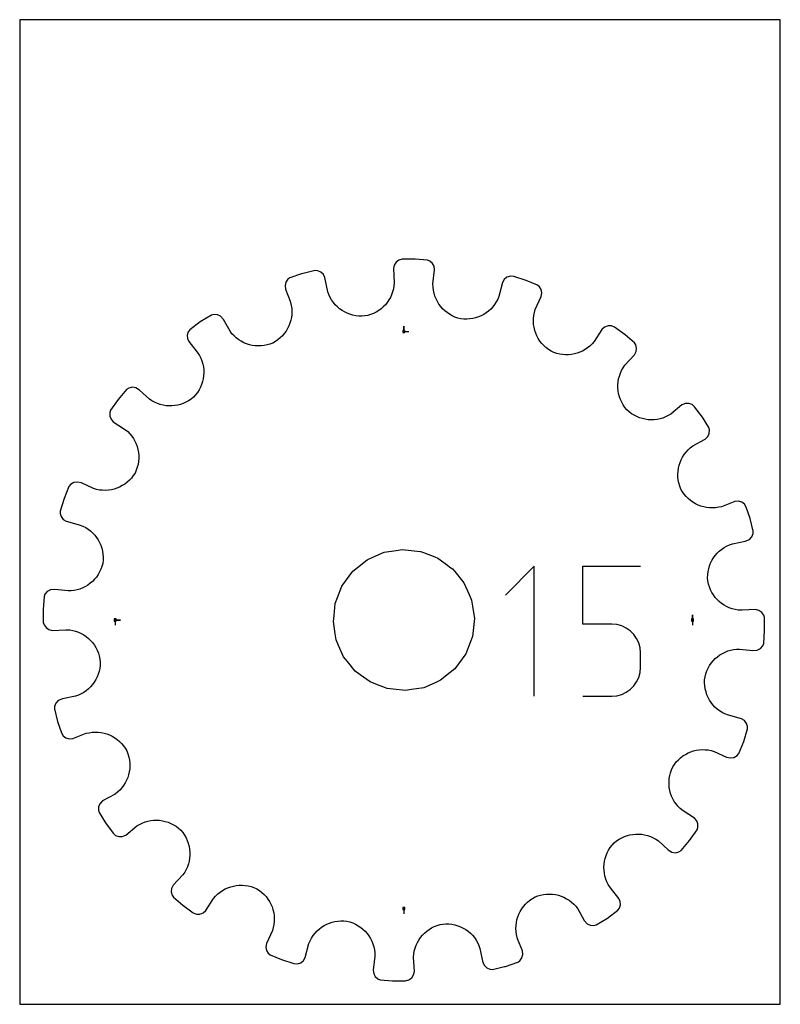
# Model space of a CAD drawing. Extents: x 0 to 216, y 0 to 279.
import ezdxf

# ---------------------------------------------------------------- set-up
doc = ezdxf.new("R2010")
doc.units = 0

msp = doc.modelspace()

# ---------------------------------------------------------------- linework, layer by layer
at = {"layer": 'annotation', "color": 1}
for p, q in [((109.051908, 190.959435), (109.051908, 192.388185)), ((109.051908, 190.959435), (109.051908, 192.388185)), ((109.051908, 192.388185), (109.051908, 190.959435)), ((109.051908, 190.959435), (110.480658, 190.959435)), ((146.046084, 124.283112), (137.851173, 116.08589)), ((146.046084, 87.421039), (146.046084, 124.283112)), ((159.868206, 107.867862), (159.868206, 124.283112)), ((159.868206, 124.283112), (176.239534, 124.283112)), ((27.144382, 109.051908), (28.573132, 109.051908)), ((27.144382, 109.051908), (28.573132, 109.051908)), ((28.573132, 109.051908), (27.144382, 109.051908)), ((27.144382, 109.051908), (27.144382, 107.623158)), ((190.959435, 109.051908), (190.959435, 110.480658)), ((190.959435, 109.051908), (190.959435, 110.480658)), ((190.959435, 110.480658), (190.959435, 109.051908)), ((190.959435, 109.051908), (190.959435, 107.623158)), ((168.05387, 107.867862), (159.868206, 107.867862)), ((169.523646, 107.73648), (168.05387, 107.867862)), ((170.907652, 107.357567), (169.523646, 107.73648)), ((172.182619, 106.753974), (170.907652, 107.357567)), ((173.325277, 105.948551), (172.182619, 106.753974)), ((174.312359, 104.964149), (173.325277, 105.948551)), ((175.120595, 103.823618), (174.312359, 104.964149)), ((175.726715, 102.549809), (175.120595, 103.823618)), ((176.107451, 101.165571), (175.726715, 102.549809)), ((176.239534, 99.693756), (176.107451, 101.165571)), ((176.239534, 95.61595), (176.239534, 99.693756)), ((176.239534, 99.693756), (176.239534, 99.693756)), ((176.107375, 94.143422), (176.239534, 95.61595)), ((175.120081, 91.480694), (175.726449, 92.757272)), ((175.726449, 92.757272), (176.107375, 94.143422)), ((173.324326, 89.349026), (174.311598, 90.336881)), ((174.311598, 90.336881), (175.120081, 91.480694)), ((159.868206, 87.421039), (168.05387, 87.421039)), ((168.05387, 87.421039), (169.523037, 87.553135)), ((168.05387, 87.421039), (168.05387, 87.421039)), ((169.523037, 87.553135), (170.906719, 87.93396)), ((170.906719, 87.93396), (172.181591, 88.540321)), ((172.181591, 88.540321), (173.324326, 89.349026)), ((109.051908, 27.144382), (109.051908, 25.715632))]:
    msp.add_line(p, q, dxfattribs=at)
at = {"layer": 'boundary', "color": 5}
for p, q in [((106.293065, 209.748071), (106.070352, 208.762199)), ((106.824876, 210.574172), (106.293065, 209.748071)), ((107.604493, 211.173586), (106.824876, 210.574172)), ((108.599406, 211.400806), (107.604493, 211.173586)), ((112.289908, 211.417025), (108.599406, 211.400806)), ((115.743584, 211.164633), (112.289908, 211.417025)), ((116.44462, 210.870805), (115.743584, 211.164633)), ((117.168229, 210.21092), (116.44462, 210.870805)), ((117.614804, 209.421196), (117.168229, 210.21092)), ((79.955719, 207.247819), (76.725604, 206.161447)), ((80.498975, 207.407158), (79.955719, 207.247819)), ((83.861343, 208.23479), (80.498975, 207.407158)), ((84.618913, 208.171558), (83.861343, 208.23479)), ((85.511378, 207.76793), (84.618913, 208.171558)), ((86.215614, 207.085863), (85.511378, 207.76793)), ((86.645235, 206.25765), (86.215614, 207.085863)), ((106.070352, 208.762199), (106.323076, 204.720204)), ((117.294664, 204.403622), (117.780093, 208.424134)), ((117.780093, 208.424134), (117.614804, 209.421196)), ((75.561773, 204.916951), (75.311151, 203.966868)), ((75.311151, 203.966868), (75.404076, 202.960579)), ((76.118312, 205.728022), (75.561773, 204.916951)), ((76.725604, 206.161447), (76.118312, 205.728022)), ((87.44884, 202.220385), (86.645235, 206.25765)), ((106.323076, 204.720204), (106.243507, 203.844001)), ((117.32299, 203.523994), (117.294664, 204.403622)), ((137.028512, 204.803495), (136.019756, 200.881051)), ((137.544593, 205.671668), (137.028512, 204.803495)), ((138.306217, 206.29384), (137.544593, 205.671668)), ((139.290055, 206.62226), (138.306217, 206.29384)), ((140.249071, 206.531342), (139.290055, 206.62226)), ((143.764047, 205.406403), (140.249071, 206.531342)), ((146.970741, 204.099187), (143.764047, 205.406403)), ((147.546572, 203.602918), (146.970741, 204.099187)), ((75.404076, 202.960579), (76.779131, 199.483738)), ((87.752553, 201.39548), (87.44884, 202.220385)), ((88.121955, 200.611451), (87.752553, 201.39548)), ((105.574811, 201.362871), (105.218923, 200.596582)), ((105.866359, 202.162041), (105.574811, 201.362871)), ((106.090444, 202.990462), (105.866359, 202.162041)), ((106.243507, 203.844001), (106.090444, 202.990462)), ((117.426487, 202.662624), (117.32299, 203.523994)), ((117.62051, 201.759631), (117.426487, 202.662624)), ((117.870365, 200.947246), (117.62051, 201.759631)), ((148.016066, 202.825957), (147.546572, 203.602918)), ((148.211439, 201.862654), (148.016066, 202.825957)), ((148.060645, 200.863343), (148.211439, 201.862654)), ((76.779131, 199.483738), (77.088701, 198.336764)), ((88.552787, 199.87004), (88.121955, 200.611451)), ((89.041511, 199.174584), (88.552787, 199.87004)), ((89.584179, 198.527244), (89.041511, 199.174584)), ((90.176613, 197.930358), (89.584179, 198.527244)), ((103.794619, 198.526812), (103.211741, 197.92563)), ((104.325491, 199.174671), (103.794619, 198.526812)), ((104.801492, 199.866205), (104.325491, 199.174671)), ((105.218923, 200.596582), (104.801492, 199.866205)), ((118.186233, 200.163678), (117.870365, 200.947246)), ((118.565437, 199.413265), (118.186233, 200.163678)), ((119.004833, 198.698712), (118.565437, 199.413265)), ((119.501895, 198.02492), (119.004833, 198.698712)), ((134.794733, 198.589055), (134.270592, 197.919264)), ((135.263902, 199.307895), (134.794733, 198.589055)), ((135.673375, 200.072294), (135.263902, 199.307895)), ((136.019756, 200.881051), (135.673375, 200.072294)), ((146.356367, 197.189357), (148.060645, 200.863343)), ((54.445227, 195.596144), (51.262817, 193.619764)), ((55.185194, 195.770374), (54.445227, 195.596144)), ((56.15846, 195.66211), (55.185194, 195.770374)), ((57.038889, 195.231004), (56.15846, 195.66211)), ((77.088701, 198.336764), (77.206496, 197.477615)), ((77.219199, 195.770446), (77.117477, 194.931371)), ((77.206496, 197.477615), (77.249395, 196.620602)), ((77.249395, 196.620602), (77.219199, 195.770446)), ((90.815251, 197.386642), (90.176613, 197.930358)), ((91.496094, 196.899022), (90.815251, 197.386642)), ((92.215546, 196.470125), (91.496094, 196.899022)), ((92.969301, 196.101719), (92.215546, 196.470125)), ((93.753699, 195.797195), (92.969301, 196.101719)), ((94.564938, 195.558704), (93.753699, 195.797195)), ((99.623717, 195.737397), (98.792984, 195.487691)), ((100.42075, 196.054204), (99.623717, 195.737397)), ((101.18117, 196.435134), (100.42075, 196.054204)), ((101.901648, 196.875929), (101.18117, 196.435134)), ((102.579768, 197.374097), (101.901648, 196.875929)), ((103.211741, 197.92563), (102.579768, 197.374097)), ((120.053107, 197.394092), (119.501895, 198.02492)), ((120.656344, 196.811022), (120.053107, 197.394092)), ((121.308342, 196.279018), (120.656344, 196.811022)), ((122.006083, 195.801365), (121.308342, 196.279018)), ((122.746957, 195.382416), (122.006083, 195.801365)), ((131.701365, 195.772231), (130.960979, 195.380345)), ((132.406432, 196.224489), (131.701365, 195.772231)), ((133.072441, 196.734603), (132.406432, 196.224489)), ((133.695131, 197.300332), (133.072441, 196.734603)), ((134.270592, 197.919264), (133.695131, 197.300332)), ((145.943548, 195.492653), (146.111535, 196.344123)), ((146.111535, 196.344123), (146.356367, 197.189357)), ((51.262817, 193.619764), (48.299248, 191.418999)), ((57.854808, 194.304517), (57.038889, 195.231004)), ((59.715571, 190.984576), (57.854808, 194.304517)), ((76.70723, 193.303555), (76.402603, 192.523325)), ((76.946492, 194.107555), (76.70723, 193.303555)), ((77.117477, 194.931371), (76.946492, 194.107555)), ((95.399066, 195.389156), (94.564938, 195.558704)), ((96.252433, 195.291192), (95.399066, 195.389156)), ((97.120605, 195.266587), (96.252433, 195.291192)), ((97.997932, 195.322346), (97.120605, 195.266587)), ((98.792984, 195.487691), (97.997932, 195.322346)), ((123.528027, 195.025346), (122.746957, 195.382416)), ((124.346377, 194.733992), (123.528027, 195.025346)), ((125.198266, 194.516167), (124.346377, 194.733992)), ((126.07162, 194.425717), (125.198266, 194.516167)), ((126.938041, 194.412372), (126.07162, 194.425717)), ((127.792775, 194.472822), (126.938041, 194.412372)), ((128.632091, 194.605247), (127.792775, 194.472822)), ((129.390723, 194.78697), (128.632091, 194.605247)), ((130.189483, 195.05111), (129.390723, 194.78697)), ((130.960979, 195.380345), (130.189483, 195.05111)), ((145.832034, 193.789533), (145.850903, 194.639571)), ((145.885033, 192.945867), (145.832034, 193.789533)), ((145.850903, 194.639571), (145.943548, 195.492653)), ((146.008105, 192.113358), (145.885033, 192.945867)), ((47.85525, 190.819445), (47.577148, 189.876155)), ((48.299248, 191.418999), (47.85525, 190.819445)), ((60.259376, 190.29413), (59.715571, 190.984576)), ((60.853043, 189.662387), (60.259376, 190.29413)), ((75.112388, 190.368189), (74.563587, 189.725799)), ((75.603526, 191.051223), (75.112388, 190.368189)), ((76.034136, 191.771058), (75.603526, 191.051223)), ((76.402603, 192.523325), (76.034136, 191.771058)), ((146.220067, 191.235317), (146.008105, 192.113358)), ((146.484566, 190.441144), (146.220067, 191.235317)), ((146.814157, 189.671025), (146.484566, 190.441144)), ((165.247992, 191.471703), (163.076547, 188.05299)), ((166.007479, 192.138408), (165.247992, 191.471703)), ((166.999138, 192.496344), (166.007479, 192.138408)), ((167.960952, 192.502699), (166.999138, 192.496344)), ((168.845057, 192.120011), (167.960952, 192.502699)), ((171.840266, 189.963843), (168.845057, 192.120011)), ((47.577148, 189.876155), (47.632101, 188.895032)), ((47.632101, 188.895032), (48.000895, 188.037901)), ((48.000895, 188.037901), (50.413696, 185.084842)), ((61.491534, 189.090929), (60.853043, 189.662387)), ((62.171209, 188.580271), (61.491534, 189.090929)), ((62.887547, 188.132007), (62.171209, 188.580271)), ((63.635365, 187.747561), (62.887547, 188.132007)), ((64.410704, 187.428135), (63.635365, 187.747561)), ((65.208879, 187.174811), (64.410704, 187.428135)), ((70.999776, 187.335602), (70.229457, 187.114748)), ((71.821637, 187.650787), (70.999776, 187.335602)), ((72.584907, 188.087059), (71.821637, 187.650787)), ((73.297589, 188.581103), (72.584907, 188.087059)), ((73.958088, 189.128608), (73.297589, 188.581103)), ((74.563587, 189.725799), (73.958088, 189.128608)), ((147.207425, 188.929668), (146.814157, 189.671025)), ((147.663261, 188.222625), (147.207425, 188.929668)), ((148.179193, 187.552448), (147.663261, 188.222625)), ((148.754438, 186.925287), (148.179193, 187.552448)), ((162.497432, 187.391177), (161.871679, 186.790609)), ((163.076547, 188.05299), (162.497432, 187.391177)), ((174.486004, 187.729579), (171.840266, 189.963843)), ((174.863197, 187.153348), (174.486004, 187.729579)), ((50.413696, 185.084842), (51.027708, 184.14778)), ((66.025855, 186.988786), (65.208879, 187.174811)), ((66.856507, 186.871572), (66.025855, 186.988786)), ((67.696793, 186.824238), (66.856507, 186.871572)), ((68.542124, 186.848139), (67.696793, 186.824238)), ((69.38785, 186.944535), (68.542124, 186.848139)), ((70.229457, 187.114748), (69.38785, 186.944535)), ((149.386766, 186.344107), (148.754438, 186.925287)), ((150.074916, 185.814054), (149.386766, 186.344107)), ((150.81784, 185.343766), (150.074916, 185.814054)), ((151.620877, 184.988222), (150.81784, 185.343766)), ((152.440302, 184.707221), (151.620877, 184.988222)), ((153.27198, 184.500623), (152.440302, 184.707221)), ((154.111221, 184.367252), (153.27198, 184.500623)), ((157.453097, 184.545075), (156.629013, 184.395904)), ((158.201179, 184.740999), (157.453097, 184.545075)), ((158.992435, 185.02064), (158.201179, 184.740999)), ((159.759327, 185.36609), (158.992435, 185.02064)), ((160.498024, 185.777157), (159.759327, 185.36609)), ((161.203495, 186.252016), (160.498024, 185.777157)), ((161.871679, 186.790609), (161.203495, 186.252016)), ((174.522765, 184.315602), (174.974643, 185.218858)), ((175.086862, 186.195882), (174.863197, 187.153348)), ((174.974643, 185.218858), (175.086862, 186.195882)), ((51.027708, 184.14778), (51.411361, 183.368809)), ((51.411361, 183.368809), (51.722727, 182.568578)), ((51.722727, 182.568578), (51.980095, 181.68913)), ((51.980095, 181.68913), (52.14236, 180.85985)), ((154.953654, 184.306332), (154.111221, 184.367252)), ((155.794439, 184.316069), (154.953654, 184.306332)), ((156.629013, 184.395904), (155.794439, 184.316069)), ((171.766604, 181.347989), (174.522765, 184.315602)), ((52.14236, 180.85985), (52.233898, 180.023652)), ((52.255493, 179.184748), (52.206462, 178.348833)), ((52.233898, 180.023652), (52.255493, 179.184748)), ((170.217047, 178.276372), (170.497969, 179.079064)), ((170.497969, 179.079064), (170.849803, 179.862019)), ((170.849803, 179.862019), (171.272658, 180.619865)), ((171.272658, 180.619865), (171.766604, 181.347989)), ((51.901353, 176.701825), (51.645306, 175.900526)), ((52.08869, 177.519372), (51.901353, 176.701825)), ((52.206462, 178.348833), (52.08869, 177.519372)), ((169.797064, 175.791699), (169.866621, 176.627724)), ((169.866621, 176.627724), (170.006508, 177.457283)), ((170.006508, 177.457283), (170.217047, 178.276372)), ((30.326337, 174.454649), (27.958229, 171.622941)), ((31.023951, 174.880362), (30.326337, 174.454649)), ((31.982918, 175.07825), (31.023951, 174.880362)), ((32.954281, 174.939962), (31.982918, 175.07825)), ((34.01597, 174.311239), (32.954281, 174.939962)), ((36.811709, 171.728695), (34.01597, 174.311239)), ((50.471737, 173.640048), (49.94632, 172.949963)), ((50.930227, 174.364959), (50.471737, 173.640048)), ((51.322111, 175.119719), (50.930227, 174.364959)), ((51.645306, 175.900526), (51.322111, 175.119719)), ((169.797405, 174.953986), (169.797064, 175.791699)), ((169.867577, 174.119191), (169.797405, 174.953986)), ((170.007506, 173.29192), (169.867577, 174.119191)), ((170.238537, 172.416274), (170.007506, 173.29192)), ((27.958229, 171.622941), (25.819678, 168.614142)), ((37.542114, 171.240206), (36.811709, 171.728695)), ((38.301887, 170.822801), (37.542114, 171.240206)), ((39.086357, 170.476409), (38.301887, 170.822801)), ((39.890307, 170.200889), (39.086357, 170.476409)), ((46.424386, 170.495801), (45.626292, 170.217152)), ((47.200886, 170.843532), (46.424386, 170.495801)), ((47.951785, 171.259943), (47.200886, 170.843532)), ((48.671176, 171.745375), (47.951785, 171.259943)), ((49.354915, 172.299203), (48.671176, 171.745375)), ((49.94632, 172.949963), (49.354915, 172.299203)), ((170.522489, 171.619837), (170.238537, 172.416274)), ((170.87549, 170.845302), (170.522489, 171.619837)), ((171.297198, 170.096821), (170.87549, 170.845302)), ((188.97033, 170.475933), (187.96665, 170.072266)), ((189.948549, 170.505325), (188.97033, 170.475933)), ((190.865459, 170.214491), (189.948549, 170.505325)), ((25.819678, 168.614142), (25.582949, 167.906655)), ((25.582949, 167.906655), (25.609511, 166.923699)), ((40.7102, 169.995772), (39.890307, 170.200889)), ((41.540255, 169.861282), (40.7102, 169.995772)), ((42.37641, 169.797091), (41.540255, 169.861282)), ((43.213898, 169.802791), (42.37641, 169.797091)), ((44.048116, 169.878316), (43.213898, 169.802791)), ((44.874399, 170.023596), (44.048116, 169.878316)), ((45.626292, 170.217152), (44.874399, 170.023596)), ((171.787879, 169.380166), (171.297198, 170.096821)), ((172.349147, 168.703514), (171.787879, 169.380166)), ((173.002925, 168.117173), (172.349147, 168.703514)), ((173.695683, 167.596891), (173.002925, 168.117173)), ((187.96665, 170.072266), (184.845287, 167.492101)), ((191.587901, 169.577125), (190.865459, 170.214491)), ((193.770293, 166.601001), (191.587901, 169.577125)), ((25.609511, 166.923699), (25.938094, 166.077795)), ((25.938094, 166.077795), (26.580946, 165.30628)), ((26.580946, 165.30628), (29.788451, 163.243199)), ((174.422885, 167.143514), (173.695683, 167.596891)), ((175.179644, 166.756902), (174.422885, 167.143514)), ((175.962024, 166.43886), (175.179644, 166.756902)), ((176.764569, 166.188086), (175.962024, 166.43886)), ((177.583031, 166.006088), (176.764569, 166.188086)), ((178.412987, 165.893592), (177.583031, 166.006088)), ((179.249132, 165.849981), (178.412987, 165.893592)), ((180.087827, 165.876944), (179.249132, 165.849981)), ((180.923495, 165.97391), (180.087827, 165.876944)), ((181.751901, 166.141672), (180.923495, 165.97391)), ((182.50704, 166.35762), (181.751901, 166.141672)), ((183.308875, 166.663438), (182.50704, 166.35762)), ((184.089799, 167.041529), (183.308875, 166.663438)), ((184.845287, 167.492101), (184.089799, 167.041529)), ((195.58113, 163.71385), (193.770293, 166.601001)), ((29.788451, 163.243199), (30.661848, 162.541877)), ((30.661848, 162.541877), (31.267117, 161.919704)), ((195.77677, 162.993825), (195.58113, 163.71385)), ((195.693421, 162.01395), (195.77677, 162.993825)), ((31.267117, 161.919704), (31.810466, 161.254776)), ((31.810466, 161.254776), (32.290216, 160.552167)), ((32.290216, 160.552167), (32.706179, 159.81602)), ((32.706179, 159.81602), (33.056665, 159.051292)), ((191.03791, 158.429685), (194.576059, 160.400243)), ((194.576059, 160.400243), (195.285447, 161.120181)), ((195.285447, 161.120181), (195.693421, 162.01395)), ((33.056665, 159.051292), (33.341357, 158.261906)), ((33.341357, 158.261906), (33.575028, 157.390912)), ((33.575028, 157.390912), (33.718959, 156.565679)), ((33.718959, 156.565679), (33.793466, 155.730328)), ((188.615049, 155.987397), (189.130488, 156.664227)), ((189.130488, 156.664227), (189.706602, 157.299531)), ((189.706602, 157.299531), (190.342969, 157.889738)), ((190.342969, 157.889738), (191.03791, 158.429685)), ((33.731473, 154.04656), (33.592531, 153.207592)), ((33.797819, 154.889093), (33.731473, 154.04656)), ((33.793466, 155.730328), (33.797819, 154.889093)), ((187.189493, 152.957555), (187.447972, 153.754257)), ((187.447972, 153.754257), (187.772464, 154.527821)), ((187.772464, 154.527821), (188.161894, 155.273498)), ((188.161894, 155.273498), (188.615049, 155.987397)), ((33.09359, 151.558063), (32.732325, 150.756308)), ((33.380309, 152.37652), (33.09359, 151.558063)), ((33.592531, 153.207592), (33.380309, 152.37652)), ((186.82283, 150.471896), (186.875624, 151.311767)), ((186.875624, 151.311767), (186.998193, 152.141653)), ((186.998193, 152.141653), (187.189493, 152.957555)), ((16.317856, 148.199866), (15.35179, 148.03106)), ((17.522441, 147.929847), (16.317856, 148.199866)), ((30.502967, 148.135381), (29.829506, 147.624015)), ((31.133627, 148.706239), (30.502967, 148.135381)), ((31.718706, 149.334271), (31.133627, 148.706239)), ((32.252974, 150.018275), (31.718706, 149.334271)), ((32.732325, 150.756308), (32.252974, 150.018275)), ((186.841176, 149.626623), (186.82283, 150.471896)), ((186.931912, 148.780603), (186.841176, 149.626623)), ((187.096389, 147.938394), (186.931912, 148.780603)), ((13.968745, 146.926119), (12.591732, 143.501194)), ((14.436313, 147.507544), (13.968745, 146.926119)), ((15.35179, 148.03106), (14.436313, 147.507544)), ((20.979329, 146.337577), (17.522441, 147.929847)), ((21.825041, 146.098643), (20.979329, 146.337577)), ((22.676635, 145.936438), (21.825041, 146.098643)), ((23.529484, 145.849454), (22.676635, 145.936438)), ((24.379032, 145.836101), (23.529484, 145.849454)), ((25.221842, 145.894479), (24.379032, 145.836101)), ((26.053157, 146.022844), (25.221842, 145.894479)), ((26.80741, 146.200152), (26.053157, 146.022844)), ((27.603402, 146.459647), (26.80741, 146.200152)), ((28.375694, 146.784345), (27.603402, 146.459647)), ((29.119672, 147.172795), (28.375694, 146.784345)), ((29.829506, 147.624015), (29.119672, 147.172795)), ((187.359791, 147.040965), (187.096389, 147.938394)), ((187.68427, 146.223602), (187.359791, 147.040965)), ((188.124975, 145.464214), (187.68427, 146.223602)), ((188.623122, 144.755537), (188.124975, 145.464214)), ((12.591732, 143.501194), (11.487747, 139.978734)), ((189.174441, 144.099259), (188.623122, 144.755537)), ((189.775101, 143.49811), (189.174441, 144.099259)), ((190.420609, 142.953736), (189.775101, 143.49811)), ((191.106468, 142.467243), (190.420609, 142.953736)), ((203.037809, 142.706873), (199.19472, 141.210382)), ((204.039784, 142.773432), (203.037809, 142.706873)), ((204.979198, 142.499331), (204.039784, 142.773432)), ((205.761286, 141.938897), (204.979198, 142.499331)), ((11.487747, 139.978734), (11.481042, 139.232808)), ((191.828793, 142.041402), (191.106468, 142.467243)), ((192.583205, 141.677835), (191.828793, 142.041402)), ((193.365259, 141.378225), (192.583205, 141.677835)), ((194.17078, 141.144202), (193.365259, 141.378225)), ((194.995767, 140.978533), (194.17078, 141.144202)), ((195.835693, 140.8823), (194.995767, 140.978533)), ((196.686375, 140.857714), (195.835693, 140.8823)), ((197.543552, 140.906361), (196.686375, 140.857714)), ((198.402609, 141.030101), (197.543552, 140.906361)), ((199.19472, 141.210382), (198.402609, 141.030101)), ((206.251754, 141.109704), (205.761286, 141.938897)), ((207.338126, 137.87959), (206.251754, 141.109704)), ((11.481042, 139.232808), (11.784733, 138.37733)), ((11.784733, 138.37733), (12.384399, 137.603045)), ((12.384399, 137.603045), (13.233692, 137.06812)), ((13.233692, 137.06812), (16.921731, 136.097175)), ((208.237609, 134.299665), (207.338126, 137.87959)), ((16.921731, 136.097175), (17.969453, 135.699959)), ((17.969453, 135.699959), (18.737256, 135.295328)), ((18.737256, 135.295328), (19.459593, 134.83074)), ((19.459593, 134.83074), (20.133148, 134.310818)), ((20.133148, 134.310818), (20.755984, 133.739295)), ((208.200872, 133.554472), (208.237609, 134.299665)), ((20.755984, 133.739295), (21.325796, 133.12023)), ((21.325796, 133.12023), (21.840178, 132.457545)), ((21.840178, 132.457545), (22.296877, 131.755477)), ((22.296877, 131.755477), (22.693395, 131.017801)), ((202.283934, 130.677897), (205.952679, 131.398666)), ((205.952679, 131.398666), (207.15471, 131.923915)), ((207.15471, 131.923915), (207.818905, 132.648011)), ((207.818905, 132.648011), (208.200872, 133.554472)), ((22.693395, 131.017801), (23.027439, 130.248693)), ((23.027439, 130.248693), (23.296575, 129.452025)), ((23.296575, 129.452025), (23.513676, 128.569029)), ((23.513676, 128.569029), (23.640747, 127.728248)), ((197.972416, 127.975967), (198.573365, 128.564831)), ((198.573365, 128.564831), (199.224561, 129.103659)), ((199.224561, 129.103659), (199.923697, 129.588218)), ((199.923697, 129.588218), (200.668622, 130.014584)), ((200.668622, 130.014584), (201.455901, 130.379251)), ((201.455901, 130.379251), (202.283934, 130.677897)), ((23.676641, 126.005058), (23.580252, 125.131199)), ((23.640747, 127.728248), (23.695659, 126.872354)), ((23.695659, 126.872354), (23.676641, 126.005058)), ((196.125478, 125.194556), (196.498775, 125.945937)), ((196.498775, 125.945937), (196.932293, 126.662734)), ((196.932293, 126.662734), (197.424411, 127.340589)), ((197.424411, 127.340589), (197.972416, 127.975967)), ((23.055706, 123.465424), (22.693611, 122.687233)), ((23.352333, 124.281137), (23.055706, 123.465424)), ((23.580252, 125.131199), (23.352333, 124.281137)), ((195.397105, 122.770155), (195.572138, 123.60278)), ((195.572138, 123.60278), (195.815903, 124.412242)), ((195.815903, 124.412242), (196.125478, 125.194556)), ((21.251648, 120.606576), (20.664677, 120.007099)), ((21.787796, 121.255048), (21.251648, 120.606576)), ((22.269936, 121.949462), (21.787796, 121.255048)), ((22.693611, 122.687233), (22.269936, 121.949462)), ((195.263094, 121.050647), (195.293528, 121.917946)), ((195.308602, 120.171975), (195.263094, 121.050647)), ((195.293528, 121.917946), (195.397105, 122.770155)), ((195.506856, 119.247077), (195.308602, 120.171975)), ((8.759142, 117.627489), (7.827249, 117.131107)), ((9.988244, 117.742838), (8.759142, 117.627489)), ((13.767704, 117.296838), (9.988244, 117.742838)), ((15.505697, 117.439936), (14.645931, 117.330933)), ((16.28167, 117.601724), (15.505697, 117.439936)), ((17.096241, 117.846498), (16.28167, 117.601724)), ((17.882338, 118.157486), (17.096241, 117.846498)), ((18.635473, 118.532056), (17.882338, 118.157486)), ((19.353143, 118.967004), (18.635473, 118.532056)), ((20.030203, 119.4599), (19.353143, 118.967004)), ((20.664677, 120.007099), (20.030203, 119.4599)), ((195.761711, 118.41893), (195.506856, 119.247077)), ((196.083439, 117.624707), (195.761711, 118.41893)), ((196.468964, 116.867352), (196.083439, 117.624707)), ((6.918865, 115.690053), (6.6675, 112.007266)), ((7.183614, 116.387554), (6.918865, 115.690053)), ((7.827249, 117.131107), (7.183614, 116.387554)), ((14.645931, 117.330933), (13.767704, 117.296838)), ((196.914162, 116.150125), (196.468964, 116.867352)), ((197.416426, 115.475547), (196.914162, 116.150125)), ((197.971769, 114.847342), (197.416426, 115.475547)), ((198.576533, 114.268455), (197.971769, 114.847342)), ((6.6675, 112.007266), (6.705963, 108.316122)), ((199.227744, 113.741794), (198.576533, 114.268455)), ((199.922259, 113.270288), (199.227744, 113.741794)), ((200.655392, 112.857581), (199.922259, 113.270288)), ((201.424205, 112.50663), (200.655392, 112.857581)), ((202.225619, 112.22026), (201.424205, 112.50663)), ((203.055968, 112.001625), (202.225619, 112.22026)), ((203.911246, 111.854203), (203.055968, 112.001625)), ((205.030415, 111.800136), (203.911246, 111.854203)), ((208.837862, 112.016372), (205.030415, 111.800136)), ((209.811471, 111.769937), (208.837862, 112.016372)), ((210.620175, 111.219107), (209.811471, 111.769937)), ((211.190798, 110.444708), (210.620175, 111.219107)), ((211.397854, 109.787695), (211.190798, 110.444708)), ((211.436317, 106.096551), (211.397854, 109.787695)), ((6.705963, 108.316122), (6.913019, 107.659109)), ((6.913019, 107.659109), (7.483642, 106.884709)), ((7.483642, 106.884709), (8.292346, 106.33388)), ((8.292346, 106.33388), (9.265955, 106.087445)), ((9.265955, 106.087445), (13.073402, 106.30368)), ((13.073402, 106.30368), (14.192571, 106.249614)), ((14.192571, 106.249614), (15.047848, 106.102191)), ((15.047848, 106.102191), (15.878198, 105.883557)), ((15.878198, 105.883557), (16.679612, 105.597187)), ((16.679612, 105.597187), (17.448425, 105.246236)), ((17.448425, 105.246236), (18.181558, 104.833529)), ((18.181558, 104.833529), (18.876073, 104.362023)), ((18.876073, 104.362023), (19.527284, 103.835362)), ((19.527284, 103.835362), (20.132048, 103.256475)), ((211.184952, 102.413764), (211.436317, 106.096551)), ((20.132048, 103.256475), (20.687391, 102.62827)), ((20.687391, 102.62827), (21.189655, 101.953692)), ((21.189655, 101.953692), (21.634853, 101.236465)), ((21.634853, 101.236465), (22.020378, 100.47911)), ((201.822147, 100.502093), (202.59812, 100.663881)), ((202.59812, 100.663881), (203.457886, 100.772883)), ((203.457886, 100.772883), (204.336113, 100.806979)), ((204.336113, 100.806979), (208.115573, 100.360979)), ((209.344674, 100.476328), (210.276567, 100.97271)), ((210.276567, 100.97271), (210.920203, 101.716262)), ((210.920203, 101.716262), (211.184952, 102.413764)), ((22.020378, 100.47911), (22.342106, 99.684887)), ((22.342106, 99.684887), (22.596961, 98.85674)), ((22.596961, 98.85674), (22.795215, 97.931842)), ((22.795215, 97.931842), (22.840723, 97.053169)), ((196.852169, 97.49724), (197.43914, 98.096717)), ((197.43914, 98.096717), (198.073614, 98.643917)), ((198.073614, 98.643917), (198.750674, 99.136813)), ((198.750674, 99.136813), (199.468344, 99.571761)), ((199.468344, 99.571761), (200.221479, 99.946331)), ((200.221479, 99.946331), (201.007576, 100.257319)), ((201.007576, 100.257319), (201.822147, 100.502093)), ((208.115573, 100.360979), (209.344674, 100.476328)), ((22.706711, 95.333662), (22.531679, 94.501037)), ((22.810289, 96.185871), (22.706711, 95.333662)), ((22.840723, 97.053169), (22.810289, 96.185871)), ((195.048111, 94.638393), (195.410206, 95.416584)), ((195.410206, 95.416584), (195.833881, 96.154355)), ((195.833881, 96.154355), (196.316021, 96.848769)), ((196.316021, 96.848769), (196.852169, 97.49724)), ((21.978338, 92.90926), (21.605042, 92.15788)), ((22.287914, 93.691575), (21.978338, 92.90926)), ((22.531679, 94.501037), (22.287914, 93.691575)), ((194.427176, 92.098759), (194.523565, 92.972617)), ((194.523565, 92.972617), (194.751484, 93.822679)), ((194.751484, 93.822679), (195.048111, 94.638393)), ((19.530452, 89.538986), (18.879256, 89.000158)), ((20.131401, 90.12785), (19.530452, 89.538986)), ((20.679407, 90.763228), (20.131401, 90.12785)), ((21.171524, 91.441083), (20.679407, 90.763228)), ((21.605042, 92.15788), (21.171524, 91.441083)), ((194.408158, 91.231463), (194.427176, 92.098759)), ((194.46307, 90.375569), (194.408158, 91.231463)), ((194.590141, 89.534788), (194.46307, 90.375569)), ((194.807242, 88.651791), (194.590141, 89.534788)), ((12.151138, 86.705151), (10.949107, 86.179902)), ((15.819883, 87.425919), (12.151138, 86.705151)), ((16.647916, 87.724566), (15.819883, 87.425919)), ((17.435195, 88.089232), (16.647916, 87.724566)), ((18.18012, 88.515598), (17.435195, 88.089232)), ((18.879256, 89.000158), (18.18012, 88.515598)), ((195.076378, 87.855123), (194.807242, 88.651791)), ((195.410422, 87.086015), (195.076378, 87.855123)), ((195.80694, 86.34834), (195.410422, 87.086015)), ((9.902945, 84.549345), (9.866207, 83.804152)), ((10.284912, 85.455806), (9.902945, 84.549345)), ((10.949107, 86.179902), (10.284912, 85.455806)), ((196.263639, 85.646271), (195.80694, 86.34834)), ((196.778021, 84.983587), (196.263639, 85.646271)), ((197.347833, 84.364521), (196.778021, 84.983587)), ((197.970669, 83.792998), (197.347833, 84.364521)), ((9.866207, 83.804152), (10.765691, 80.224227)), ((198.644223, 83.273076), (197.970669, 83.792998)), ((199.366561, 82.808489), (198.644223, 83.273076)), ((200.134364, 82.403858), (199.366561, 82.808489)), ((201.182086, 82.006641), (200.134364, 82.403858)), ((204.870125, 81.035697), (201.182086, 82.006641)), ((205.719418, 80.500772), (204.870125, 81.035697)), ((10.765691, 80.224227), (11.852063, 76.994113)), ((206.319084, 79.726487), (205.719418, 80.500772)), ((206.622774, 78.871009), (206.319084, 79.726487)), ((206.61607, 78.125083), (206.622774, 78.871009)), ((11.852063, 76.994113), (12.342531, 76.16492)), ((12.342531, 76.16492), (13.124619, 75.604485)), ((13.124619, 75.604485), (14.064033, 75.330385)), ((15.066008, 75.396944), (18.909097, 76.893435)), ((18.909097, 76.893435), (19.701208, 77.073715)), ((19.701208, 77.073715), (20.560265, 77.197456)), ((20.560265, 77.197456), (21.417442, 77.246103)), ((21.417442, 77.246103), (22.268124, 77.221516)), ((22.268124, 77.221516), (23.10805, 77.125284)), ((23.10805, 77.125284), (23.933036, 76.959615)), ((23.933036, 76.959615), (24.738558, 76.725592)), ((24.738558, 76.725592), (25.520611, 76.425982)), ((25.520611, 76.425982), (26.275024, 76.062415)), ((26.275024, 76.062415), (26.997348, 75.636574)), ((26.997348, 75.636574), (27.683207, 75.150081)), ((205.512085, 74.602622), (206.61607, 78.125083)), ((14.064033, 75.330385), (15.066008, 75.396944)), ((27.683207, 75.150081), (28.328716, 74.605706)), ((28.328716, 74.605706), (28.929376, 74.004558)), ((28.929376, 74.004558), (29.480695, 73.34828)), ((29.480695, 73.34828), (29.978842, 72.639603)), ((204.135072, 71.177698), (205.512085, 74.602622)), ((29.978842, 72.639603), (30.419547, 71.880215)), ((30.419547, 71.880215), (30.744026, 71.062851)), ((30.744026, 71.062851), (31.007427, 70.165423)), ((31.007427, 70.165423), (31.171905, 69.323214)), ((186.970191, 69.397578), (187.600849, 69.968435)), ((187.600849, 69.968435), (188.274311, 70.479801)), ((188.274311, 70.479801), (188.984145, 70.931022)), ((188.984145, 70.931022), (189.728123, 71.319472)), ((189.728123, 71.319472), (190.500415, 71.64417)), ((190.500415, 71.64417), (191.296406, 71.903665)), ((191.296406, 71.903665), (192.05066, 72.080973)), ((192.05066, 72.080973), (192.881975, 72.209338)), ((192.881975, 72.209338), (193.724785, 72.267716)), ((193.724785, 72.267716), (194.574333, 72.254362)), ((194.574333, 72.254362), (195.427182, 72.167379)), ((195.427182, 72.167379), (196.278775, 72.005174)), ((196.278775, 72.005174), (197.124488, 71.76624)), ((197.124488, 71.76624), (200.581376, 70.17397)), ((200.581376, 70.17397), (201.78596, 69.903951)), ((201.78596, 69.903951), (202.752027, 70.072756)), ((202.752027, 70.072756), (203.667504, 70.596273)), ((203.667504, 70.596273), (204.135072, 71.177698)), ((31.171905, 69.323214), (31.262641, 68.477194)), ((31.280987, 67.63192), (31.228193, 66.79205)), ((31.262641, 68.477194), (31.280987, 67.63192)), ((185.010226, 66.545754), (185.371492, 67.347509)), ((185.371492, 67.347509), (185.850843, 68.085542)), ((185.850843, 68.085542), (186.38511, 68.769546)), ((186.38511, 68.769546), (186.970191, 69.397578)), ((30.655845, 64.349559), (30.331352, 63.575996)), ((30.914324, 65.146261), (30.655845, 64.349559)), ((31.105624, 65.962164), (30.914324, 65.146261)), ((31.228193, 66.79205), (31.105624, 65.962164)), ((184.372344, 64.057257), (184.511286, 64.896224)), ((184.511286, 64.896224), (184.723508, 65.727296)), ((184.723508, 65.727296), (185.010226, 66.545754)), ((29.488768, 62.11642), (28.973329, 61.43959)), ((29.941923, 62.830319), (29.488768, 62.11642)), ((30.331352, 63.575996), (29.941923, 62.830319)), ((184.305998, 63.214724), (184.372344, 64.057257)), ((184.310351, 62.373489), (184.305998, 63.214724)), ((184.384858, 61.538138), (184.310351, 62.373489)), ((184.528789, 60.712905), (184.384858, 61.538138)), ((27.065907, 59.674132), (23.527758, 57.703574)), ((27.760848, 60.214079), (27.065907, 59.674132)), ((28.397215, 60.804286), (27.760848, 60.214079)), ((28.973329, 61.43959), (28.397215, 60.804286)), ((184.76246, 59.841911), (184.528789, 60.712905)), ((185.047152, 59.052525), (184.76246, 59.841911)), ((185.397638, 58.287797), (185.047152, 59.052525)), ((22.410396, 56.089866), (22.327046, 55.109992)), ((22.81837, 56.983636), (22.410396, 56.089866)), ((23.527758, 57.703574), (22.81837, 56.983636)), ((185.813601, 57.55165), (185.397638, 58.287797)), ((186.293352, 56.849041), (185.813601, 57.55165)), ((186.836701, 56.184113), (186.293352, 56.849041)), ((187.441969, 55.56194), (186.836701, 56.184113)), ((22.327046, 55.109992), (22.522687, 54.389967)), ((22.522687, 54.389967), (24.333524, 51.502816)), ((188.315366, 54.860618), (187.441969, 55.56194)), ((191.522871, 52.797537), (188.315366, 54.860618)), ((24.333524, 51.502816), (26.515916, 48.526692)), ((30.137167, 48.031551), (33.25853, 50.611716)), ((33.25853, 50.611716), (34.014018, 51.062288)), ((34.014018, 51.062288), (34.794942, 51.440379)), ((34.794942, 51.440379), (35.596777, 51.746197)), ((35.596777, 51.746197), (36.351915, 51.962144)), ((36.351915, 51.962144), (37.180322, 52.129907)), ((37.180322, 52.129907), (38.015989, 52.226872)), ((38.015989, 52.226872), (38.854685, 52.253836)), ((38.854685, 52.253836), (39.69083, 52.210225)), ((39.69083, 52.210225), (40.520786, 52.097729)), ((40.520786, 52.097729), (41.339248, 51.91573)), ((41.339248, 51.91573), (42.141793, 51.664957)), ((42.141793, 51.664957), (42.924173, 51.346915)), ((42.924173, 51.346915), (43.680932, 50.960302)), ((43.680932, 50.960302), (44.408134, 50.506925)), ((44.408134, 50.506925), (45.100892, 49.986644)), ((192.165722, 52.026021), (191.522871, 52.797537)), ((192.494306, 51.180118), (192.165722, 52.026021)), ((192.520868, 50.197162), (192.494306, 51.180118)), ((26.515916, 48.526692), (27.238358, 47.889325)), ((27.238358, 47.889325), (28.155267, 47.598491)), ((28.155267, 47.598491), (29.133487, 47.627884)), ((29.133487, 47.627884), (30.137167, 48.031551)), ((45.100892, 49.986644), (45.75467, 49.400303)), ((45.75467, 49.400303), (46.315938, 48.723651)), ((46.315938, 48.723651), (46.806619, 48.006996)), ((46.806619, 48.006996), (47.228327, 47.258515)), ((170.902931, 47.260285), (171.679431, 47.608015)), ((171.679431, 47.608015), (172.477525, 47.886665)), ((172.477525, 47.886665), (173.229418, 48.08022)), ((173.229418, 48.08022), (174.0557, 48.225501)), ((174.0557, 48.225501), (174.889918, 48.301026)), ((174.889918, 48.301026), (175.727407, 48.306726)), ((175.727407, 48.306726), (176.563562, 48.242534)), ((176.563562, 48.242534), (177.393618, 48.108044)), ((177.393618, 48.108044), (178.21351, 47.902928)), ((178.21351, 47.902928), (179.01746, 47.627408)), ((179.01746, 47.627408), (179.80193, 47.281015)), ((190.145588, 46.480876), (192.284139, 49.489675)), ((192.284139, 49.489675), (192.520868, 50.197162)), ((47.228327, 47.258515), (47.581328, 46.483979)), ((47.581328, 46.483979), (47.865279, 45.687543)), ((47.865279, 45.687543), (48.09631, 44.811897)), ((48.09631, 44.811897), (48.23624, 43.984626)), ((167.632079, 44.463768), (168.157497, 45.153854)), ((168.157497, 45.153854), (168.748902, 45.804613)), ((168.748902, 45.804613), (169.432641, 46.358442)), ((169.432641, 46.358442), (170.152032, 46.843874)), ((170.152032, 46.843874), (170.902931, 47.260285)), ((179.80193, 47.281015), (180.561703, 46.863611)), ((180.561703, 46.863611), (181.292108, 46.375122)), ((181.292108, 46.375122), (184.087847, 43.792578)), ((187.777479, 43.649167), (190.145588, 46.480876)), ((48.23624, 43.984626), (48.306412, 43.14983)), ((48.306752, 42.312118), (48.237196, 41.476092)), ((48.306412, 43.14983), (48.306752, 42.312118)), ((166.202464, 41.401992), (166.458511, 42.203291)), ((166.458511, 42.203291), (166.781706, 42.984098)), ((166.781706, 42.984098), (167.173591, 43.738857)), ((167.173591, 43.738857), (167.632079, 44.463768)), ((184.087847, 43.792578), (185.149536, 43.163855)), ((185.149536, 43.163855), (186.120899, 43.025567)), ((186.120899, 43.025567), (187.079866, 43.223455)), ((187.079866, 43.223455), (187.777479, 43.649167)), ((47.88677, 39.827445), (47.605848, 39.024752)), ((48.097308, 40.646533), (47.88677, 39.827445)), ((48.237196, 41.476092), (48.097308, 40.646533)), ((165.848324, 38.919068), (165.897356, 39.754984)), ((165.897356, 39.754984), (166.015127, 40.584444)), ((166.015127, 40.584444), (166.202464, 41.401992)), ((46.337213, 36.755828), (43.581052, 33.788215)), ((46.831158, 37.483952), (46.337213, 36.755828)), ((47.254013, 38.241798), (46.831158, 37.483952)), ((47.605848, 39.024752), (47.254013, 38.241798)), ((165.869919, 38.080165), (165.848324, 38.919068)), ((165.961457, 37.243967), (165.869919, 38.080165)), ((166.123722, 36.414687), (165.961457, 37.243967)), ((166.38109, 35.535239), (166.123722, 36.414687)), ((43.581052, 33.788215), (43.129174, 32.884959)), ((59.902637, 33.362818), (60.650719, 33.558741)), ((60.650719, 33.558741), (61.474804, 33.707913)), ((61.474804, 33.707913), (62.309378, 33.787748)), ((62.309378, 33.787748), (63.150162, 33.797484)), ((63.150162, 33.797484), (63.992595, 33.736565)), ((63.992595, 33.736565), (64.831836, 33.603194)), ((64.831836, 33.603194), (65.663515, 33.396597)), ((166.692455, 34.735008), (166.38109, 35.535239)), ((167.076109, 33.956037), (166.692455, 34.735008)), ((167.69012, 33.018975), (167.076109, 33.956037)), ((43.129174, 32.884959), (43.016955, 31.907935)), ((43.016955, 31.907935), (43.24062, 30.950468)), ((43.24062, 30.950468), (43.617812, 30.374237)), ((55.606385, 30.712639), (56.232138, 31.313208)), ((56.232138, 31.313208), (56.900321, 31.851801)), ((56.900321, 31.851801), (57.605793, 32.326659)), ((57.605793, 32.326659), (58.34449, 32.737727)), ((58.34449, 32.737727), (59.111381, 33.083177)), ((59.111381, 33.083177), (59.902637, 33.362818)), ((65.663515, 33.396597), (66.48294, 33.115595)), ((66.48294, 33.115595), (67.285976, 32.760051)), ((67.285976, 32.760051), (68.0289, 32.289762)), ((68.0289, 32.289762), (68.717051, 31.75971)), ((68.717051, 31.75971), (69.349379, 31.178529)), ((69.349379, 31.178529), (69.924624, 30.551368)), ((146.28218, 30.453029), (147.104041, 30.768215)), ((147.104041, 30.768215), (147.87436, 30.989068)), ((147.87436, 30.989068), (148.715966, 31.159282)), ((148.715966, 31.159282), (149.561693, 31.255678)), ((149.561693, 31.255678), (150.407024, 31.279579)), ((150.407024, 31.279579), (151.247309, 31.232245)), ((151.247309, 31.232245), (152.077962, 31.115031)), ((152.077962, 31.115031), (152.894938, 30.929006)), ((152.894938, 30.929006), (153.693113, 30.675682)), ((170.102922, 30.065916), (167.69012, 33.018975)), ((43.617812, 30.374237), (46.263551, 28.139974)), ((46.263551, 28.139974), (49.25876, 25.983805)), ((52.855825, 26.632114), (55.02727, 30.050827)), ((55.02727, 30.050827), (55.606385, 30.712639)), ((69.924624, 30.551368), (70.440556, 29.881192)), ((70.440556, 29.881192), (70.896392, 29.174149)), ((70.896392, 29.174149), (71.28966, 28.432792)), ((71.28966, 28.432792), (71.61925, 27.662673)), ((142.991429, 27.735628), (143.54023, 28.378018)), ((143.54023, 28.378018), (144.145729, 28.975209)), ((144.145729, 28.975209), (144.806227, 29.522714)), ((144.806227, 29.522714), (145.51891, 30.016758)), ((145.51891, 30.016758), (146.28218, 30.453029)), ((153.693113, 30.675682), (154.468452, 30.356256)), ((154.468452, 30.356256), (155.21627, 29.97181)), ((155.21627, 29.97181), (155.932608, 29.523545)), ((155.932608, 29.523545), (156.612282, 29.012887)), ((156.612282, 29.012887), (157.250774, 28.44143)), ((157.250774, 28.44143), (157.844441, 27.809687)), ((170.471716, 29.208785), (170.102922, 30.065916)), ((170.248567, 27.284372), (170.526669, 28.227662)), ((170.526669, 28.227662), (170.471716, 29.208785)), ((49.25876, 25.983805), (50.142864, 25.601118)), ((50.142864, 25.601118), (51.104679, 25.607473)), ((51.104679, 25.607473), (52.096338, 25.965409)), ((52.096338, 25.965409), (52.855825, 26.632114)), ((71.61925, 27.662673), (71.88375, 26.8685)), ((71.88375, 26.8685), (72.095712, 25.990459)), ((72.095712, 25.990459), (72.218783, 25.157949)), ((72.218783, 25.157949), (72.271783, 24.314283)), ((141.396587, 24.800262), (141.701214, 25.580491)), ((141.701214, 25.580491), (142.069681, 26.332758)), ((142.069681, 26.332758), (142.50029, 27.052594)), ((142.50029, 27.052594), (142.991429, 27.735628)), ((157.844441, 27.809687), (158.388246, 27.119241)), ((158.388246, 27.119241), (160.249009, 23.7993)), ((166.841, 24.484053), (169.804569, 26.684817)), ((169.804569, 26.684817), (170.248567, 27.284372)), ((72.160268, 22.611164), (71.992281, 21.759693)), ((72.252914, 23.464246), (72.160268, 22.611164)), ((72.271783, 24.314283), (72.252914, 23.464246)), ((86.402452, 22.331586), (87.142838, 22.723471)), ((87.142838, 22.723471), (87.914333, 23.052707)), ((87.914333, 23.052707), (88.713094, 23.316847)), ((88.713094, 23.316847), (89.471725, 23.49857)), ((89.471725, 23.49857), (90.311042, 23.630995)), ((90.311042, 23.630995), (91.165775, 23.691444)), ((91.165775, 23.691444), (92.032196, 23.6781)), ((92.032196, 23.6781), (92.905551, 23.587649)), ((92.905551, 23.587649), (93.75744, 23.369825)), ((93.75744, 23.369825), (94.57579, 23.078471)), ((94.57579, 23.078471), (95.35686, 22.721401)), ((95.35686, 22.721401), (96.097733, 22.302451)), ((117.683067, 22.049613), (118.4801, 22.36642)), ((118.4801, 22.36642), (119.310833, 22.616125)), ((119.310833, 22.616125), (120.105885, 22.78147)), ((120.105885, 22.78147), (120.983212, 22.83723)), ((120.983212, 22.83723), (121.851384, 22.812625)), ((121.851384, 22.812625), (122.704751, 22.71466)), ((122.704751, 22.71466), (123.538878, 22.545112)), ((123.538878, 22.545112), (124.350118, 22.306622)), ((140.884618, 22.33337), (140.98634, 23.172446)), ((140.98634, 23.172446), (141.157325, 23.996262)), ((141.157325, 23.996262), (141.396587, 24.800262)), ((160.249009, 23.7993), (161.064928, 22.872813)), ((161.064928, 22.872813), (161.945356, 22.441706)), ((161.945356, 22.441706), (162.918623, 22.333443)), ((162.918623, 22.333443), (163.65859, 22.507672)), ((163.65859, 22.507672), (166.841, 24.484053)), ((71.747449, 20.91446), (70.043172, 17.240474)), ((71.992281, 21.759693), (71.747449, 20.91446)), ((83.309084, 19.514762), (83.833224, 20.184552)), ((83.833224, 20.184552), (84.408686, 20.803485)), ((84.408686, 20.803485), (85.031376, 21.369214)), ((85.031376, 21.369214), (85.697385, 21.879327)), ((85.697385, 21.879327), (86.402452, 22.331586)), ((96.097733, 22.302451), (96.795475, 21.824798)), ((96.795475, 21.824798), (97.447472, 21.292795)), ((97.447472, 21.292795), (98.050709, 20.709725)), ((98.050709, 20.709725), (98.601921, 20.078897)), ((98.601921, 20.078897), (99.098984, 19.405105)), ((113.778325, 18.929146), (114.309198, 19.577005)), ((114.309198, 19.577005), (114.892076, 20.178186)), ((114.892076, 20.178186), (115.524049, 20.72972)), ((115.524049, 20.72972), (116.202169, 21.227888)), ((116.202169, 21.227888), (116.922646, 21.668682)), ((116.922646, 21.668682), (117.683067, 22.049613)), ((124.350118, 22.306622), (125.134516, 22.002097)), ((125.134516, 22.002097), (125.888271, 21.633692)), ((125.888271, 21.633692), (126.607722, 21.204795)), ((126.607722, 21.204795), (127.288566, 20.717175)), ((127.288566, 20.717175), (127.927204, 20.173459)), ((127.927204, 20.173459), (128.519638, 19.576573)), ((128.519638, 19.576573), (129.062306, 18.929233)), ((140.854422, 21.483215), (140.884618, 22.33337)), ((140.897321, 20.626201), (140.854422, 21.483215)), ((141.015115, 19.767053), (140.897321, 20.626201)), ((141.324686, 18.620079), (141.015115, 19.767053)), ((70.043172, 17.240474), (69.892378, 16.241163)), ((81.075305, 13.300322), (82.08406, 17.222766)), ((82.08406, 17.222766), (82.430442, 18.031522)), ((82.430442, 18.031522), (82.839915, 18.795921)), ((82.839915, 18.795921), (83.309084, 19.514762)), ((99.098984, 19.405105), (99.53838, 18.690552)), ((99.53838, 18.690552), (99.917584, 17.940139)), ((99.917584, 17.940139), (100.233452, 17.156571)), ((100.233452, 17.156571), (100.483307, 16.344185)), ((112.529006, 16.740946), (112.884894, 17.507235)), ((112.884894, 17.507235), (113.302324, 18.237612)), ((113.302324, 18.237612), (113.778325, 18.929146)), ((129.062306, 18.929233), (129.55103, 18.233776)), ((129.55103, 18.233776), (129.981862, 17.492366)), ((129.981862, 17.492366), (130.351264, 16.708336)), ((142.699741, 15.143238), (141.324686, 18.620079)), ((69.892378, 16.241163), (70.087751, 15.27786)), ((70.087751, 15.27786), (70.557245, 14.500899)), ((70.557245, 14.500899), (71.133075, 14.004629)), ((71.133075, 14.004629), (74.33977, 12.697413)), ((100.483307, 16.344185), (100.67733, 15.441193)), ((100.67733, 15.441193), (100.780827, 14.579823)), ((100.780827, 14.579823), (100.809153, 13.700195)), ((111.780741, 13.383613), (111.86031, 14.259816)), ((111.86031, 14.259816), (112.013372, 15.113355)), ((112.013372, 15.113355), (112.237458, 15.941776)), ((112.237458, 15.941776), (112.529006, 16.740946)), ((130.351264, 16.708336), (130.654977, 15.883432)), ((130.654977, 15.883432), (131.458581, 11.846167)), ((142.542044, 13.186866), (142.792666, 14.136949)), ((142.792666, 14.136949), (142.699741, 15.143238)), ((74.33977, 12.697413), (77.854745, 11.572475)), ((77.854745, 11.572475), (78.813762, 11.481557)), ((78.813762, 11.481557), (79.7976, 11.809977)), ((79.7976, 11.809977), (80.559224, 12.432148)), ((80.559224, 12.432148), (81.075305, 13.300322)), ((100.809153, 13.700195), (100.323724, 9.679682)), ((112.033465, 9.341617), (111.780741, 13.383613)), ((131.458581, 11.846167), (131.888202, 11.017954)), ((137.87959, 10.765691), (141.378213, 11.94237)), ((141.378213, 11.94237), (141.985505, 12.375795)), ((141.985505, 12.375795), (142.542044, 13.186866)), ((100.323724, 9.679682), (100.489013, 8.682621)), ((100.489013, 8.682621), (100.935588, 7.892897)), ((111.810752, 8.355746), (112.033465, 9.341617)), ((131.888202, 11.017954), (132.592439, 10.335887)), ((132.592439, 10.335887), (133.484904, 9.932259)), ((133.484904, 9.932259), (134.242474, 9.869027)), ((134.242474, 9.869027), (137.604842, 10.696659)), ((137.604842, 10.696659), (137.87959, 10.765691)), ((100.935588, 7.892897), (101.659197, 7.233012)), ((101.659197, 7.233012), (102.360233, 6.939184)), ((102.360233, 6.939184), (105.813908, 6.686791)), ((105.813908, 6.686791), (109.504411, 6.703011)), ((109.504411, 6.703011), (110.499323, 6.930231)), ((110.499323, 6.930231), (111.278941, 7.529645)), ((111.278941, 7.529645), (111.810752, 8.355746))]:
    msp.add_line(p, q, dxfattribs=at)
at = {"layer": 'frame', "color": 5}
for p, q in [((215.9, 279.4), (0, 279.4)), ((0, 279.4), (0, 0)), ((215.9, 0), (215.9, 279.4)), ((0, 0), (215.9, 0))]:
    msp.add_line(p, q, dxfattribs=at)
at = {"layer": 'hole', "color": 5}
for p, q in [((109.337658, 191.245185), (108.766158, 191.245185)), ((108.766158, 191.245185), (108.766158, 190.673685)), ((108.766158, 190.673685), (109.337658, 190.673685)), ((109.337658, 190.673685), (109.337658, 191.245185)), ((103.415608, 128.268531), (106.869197, 128.806067)), ((106.869197, 128.806067), (108.5813, 129.072549)), ((108.5813, 129.072549), (112.835956, 128.613839)), ((112.835956, 128.613839), (113.77905, 128.512161)), ((95.911882, 123.962676), (98.634008, 126.154974)), ((98.634008, 126.154974), (100.218809, 126.855486)), ((100.218809, 126.855486), (103.415608, 128.268531)), ((113.77905, 128.512161), (114.62873, 128.18337)), ((114.62873, 128.18337), (117.797861, 126.95711)), ((117.797861, 126.95711), (118.654648, 126.625583)), ((118.654648, 126.625583), (121.398414, 124.620873)), ((94.562399, 122.875852), (95.911882, 123.962676)), ((121.398414, 124.620873), (122.140204, 124.078894)), ((122.140204, 124.078894), (122.875852, 123.541417)), ((122.875852, 123.541417), (123.470825, 122.802654)), ((92.500442, 120.053713), (94.562399, 122.875852)), ((123.470825, 122.802654), (126.076451, 119.567265)), ((90.216939, 115.395005), (91.478234, 118.654648)), ((91.478234, 118.654648), (92.500442, 120.053713)), ((126.076451, 119.567265), (127.568019, 116.27301)), ((89.591656, 113.77905), (90.216939, 115.395005)), ((127.568019, 116.27301), (128.268531, 114.688209)), ((128.268531, 114.688209), (128.535013, 112.976106)), ((89.217002, 110.304029), (89.591656, 113.77905)), ((128.535013, 112.976106), (129.072549, 109.522517)), ((27.430132, 109.337658), (26.858632, 109.337658)), ((26.858632, 109.337658), (26.858632, 108.766158)), ((27.430132, 108.766158), (27.430132, 109.337658)), ((89.031268, 108.5813), (89.217002, 110.304029)), ((129.072549, 109.522517), (128.886815, 107.799788)), ((191.245185, 109.337658), (190.673685, 109.337658)), ((190.673685, 109.337658), (190.673685, 108.766158)), ((191.245185, 108.766158), (191.245185, 109.337658)), ((26.858632, 108.766158), (27.430132, 108.766158)), ((89.568804, 105.127711), (89.031268, 108.5813)), ((128.886815, 107.799788), (128.51216, 104.324767)), ((190.673685, 108.766158), (191.245185, 108.766158)), ((89.835286, 103.415607), (89.568804, 105.127711)), ((90.535798, 101.830807), (89.835286, 103.415607)), ((128.51216, 104.324767), (127.886878, 102.708811)), ((91.948843, 98.634008), (90.535798, 101.830807)), ((127.886878, 102.708811), (126.625583, 99.449169)), ((93.035666, 97.284524), (91.948843, 98.634008)), ((125.603375, 98.050104), (123.541418, 95.227965)), ((126.625583, 99.449169), (125.603375, 98.050104)), ((95.227965, 94.562399), (93.035666, 97.284524)), ((123.541418, 95.227965), (122.191934, 94.141142)), ((96.62703, 93.540192), (95.227965, 94.562399)), ((99.449169, 91.478234), (96.62703, 93.540192)), ((122.191934, 94.141142), (119.469809, 91.948843)), ((101.065124, 90.852952), (99.449169, 91.478234)), ((104.324767, 89.591656), (101.065124, 90.852952)), ((106.047495, 89.405923), (104.324767, 89.591656)), ((114.688209, 89.835286), (111.23462, 89.29775)), ((117.885008, 91.248331), (114.688209, 89.835286)), ((119.469809, 91.948843), (117.885008, 91.248331)), ((109.522517, 89.031268), (106.047495, 89.405923)), ((111.23462, 89.29775), (109.522517, 89.031268)), ((109.337658, 27.430132), (108.766158, 27.430132)), ((108.766158, 27.430132), (108.766158, 26.858632)), ((108.766158, 26.858632), (109.337658, 26.858632)), ((109.337658, 26.858632), (109.337658, 27.430132))]:
    msp.add_line(p, q, dxfattribs=at)

doc.saveas('drawing.dxf')
